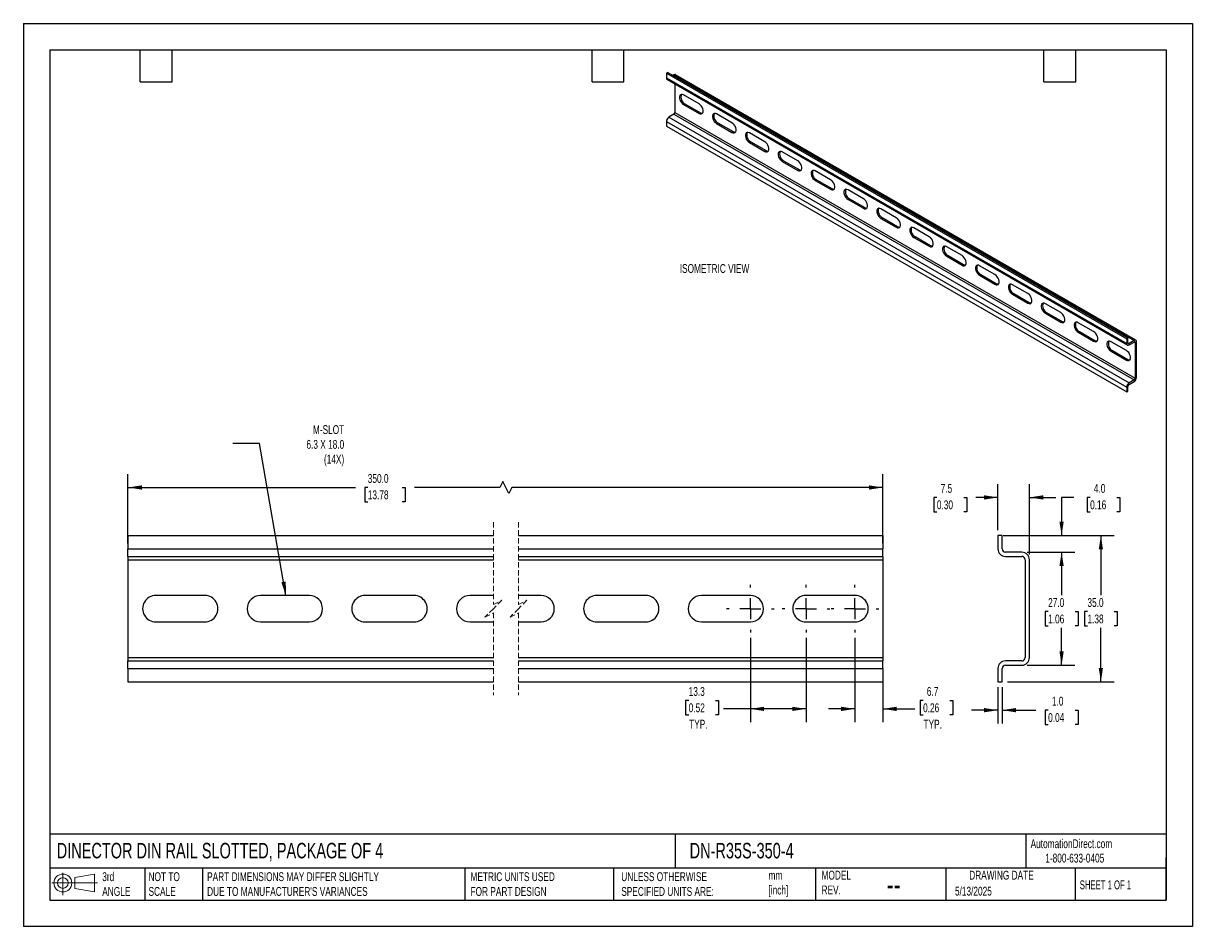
# Model space of a CAD drawing. Header units: millimetres. Extents: x 0 to 279, y 0 to 216.
import ezdxf

# ---------------------------------------------------------------- set-up
doc = ezdxf.new("R2010")
doc.units = ezdxf.units.MM
doc.linetypes.add('CENTERX2', pattern=[20.32, 12.7, -2.54, 2.54, -2.54])
doc.linetypes.add('HIDDEN', pattern=[1.905, 1.27, -0.635])
doc.layers.add('CENTER', color=40, linetype='CENTERX2')
doc.layers.add('DIMENSIONS', color=140, linetype='Continuous', lineweight=25)
doc.layers.add('TEXT', color=140, linetype='Continuous', lineweight=25)
doc.styles.add('SLDTEXTSTYLE0', font='TXT', dxfattribs={"width": 0.7})
doc.styles.add('SLDTEXTSTYLE1', font='TXT', dxfattribs={"width": 0.65})
doc.dimstyles.new('SLDDIMSTYLE0', dxfattribs={"dimtxt": 2.158008, "dimasz": 3.302, "dimexe": 0, "dimexo": 0.0625, "dimgap": 0.539502, "dimtad": 0, "dimtih": 1, "dimtoh": 1, "dimdec": 1, "dimrnd": 1e-09, "dimzin": 12, "dimdsep": 46, "dimtxsty": 'SLDTEXTSTYLE0', "dimsah": 1, "dimcen": 0.09, "dimadec": 0, "dimazin": 3, "dimtfac": 1, "dimtdec": 1, "dimtmove": 0, "dimatfit": 0, "dimfxl": 0, "dimfrac": 2, "dimtolj": 1, "dimtzin": 12, "dimarcsym": 0})
doc.dimstyles.new('SLDDIMSTYLE1', dxfattribs={"dimtxt": 2.158008, "dimasz": 3.302, "dimexe": 0, "dimexo": 0.0625, "dimgap": 0.539502, "dimtad": 0, "dimtih": 1, "dimtoh": 1, "dimdec": 1, "dimrnd": 1e-09, "dimzin": 12, "dimdsep": 46, "dimtxsty": 'SLDTEXTSTYLE0', "dimsah": 1, "dimcen": 0.09, "dimadec": 0, "dimazin": 3, "dimtfac": 1, "dimtdec": 1, "dimtofl": 0, "dimtmove": 0, "dimatfit": 3, "dimfxl": 0, "dimfrac": 2, "dimtolj": 1, "dimtzin": 12, "dimarcsym": 0})
doc.dimstyles.new('SLDDIMSTYLE2', dxfattribs={"dimtxt": 2.158008, "dimasz": 3.302, "dimexe": 0, "dimexo": 0.0625, "dimgap": 0.539502, "dimtad": 0, "dimtih": 1, "dimtoh": 1, "dimdec": 1, "dimrnd": 1e-09, "dimzin": 4, "dimdsep": 46, "dimtxsty": 'SLDTEXTSTYLE0', "dimsah": 1, "dimcen": 0.09, "dimadec": 0, "dimazin": 1, "dimtfac": 1, "dimtdec": 1, "dimtofl": 0, "dimtmove": 0, "dimatfit": 3, "dimfxl": 0, "dimfrac": 2, "dimtolj": 1, "dimtzin": 12, "dimarcsym": 0})
doc.dimstyles.new('SLDDIMSTYLE3', dxfattribs={"dimtxt": 0.18, "dimasz": 3.302, "dimexe": 0, "dimexo": 0.0625, "dimgap": 0, "dimtad": 0, "dimtih": 1, "dimtoh": 1, "dimdec": 0, "dimrnd": 1e-09, "dimzin": 0, "dimdsep": 46, "dimtxsty": 'Standard', "dimsah": 1, "dimcen": 0.09, "dimadec": 0, "dimazin": 0, "dimtfac": 3.302, "dimtdec": 0, "dimtofl": 0, "dimtmove": 0, "dimatfit": 3, "dimfxl": 0, "dimfrac": 2, "dimtolj": 1, "dimtzin": 0, "dimarcsym": 0})
doc.dimstyles.new('SLDDIMSTYLE4', dxfattribs={"dimtxt": 2.158008, "dimasz": 3.302, "dimexe": 0, "dimexo": 0.0625, "dimgap": 0.539502, "dimtad": 0, "dimtih": 1, "dimtoh": 1, "dimdec": 1, "dimrnd": 1e-09, "dimzin": 4, "dimdsep": 46, "dimtxsty": 'SLDTEXTSTYLE0', "dimsah": 1, "dimcen": 0.09, "dimadec": 0, "dimazin": 1, "dimtfac": 1, "dimtdec": 1, "dimtmove": 0, "dimatfit": 0, "dimfxl": 0, "dimfrac": 2, "dimtolj": 1, "dimtzin": 12, "dimarcsym": 0})

# ---------------------------------------------------------------- blocks, each defined once
blk = doc.blocks.new('Block11')
at = {"color": 7, "linetype": 'Continuous', "lineweight": 18}
for p, q in [((0, 2.88), (10.87, 2.88)), ((2.59, 5.31), (2.59, 0)), ((5.48, 4.17), (10.18, 5.03)), ((5.48, 1.6), (5.48, 4.17)), ((10.18, 5.03), (10.18, 0.73)), ((5.48, 1.6), (10.18, 0.73))]:
    blk.add_line(p, q, dxfattribs=at)
for radius in [2.15, 1.29]:
    blk.add_circle((2.59, 2.88), radius, dxfattribs=at)
blk = doc.blocks.new('Block12')
at = {"color": 7, "linetype": 'Continuous'}
blk.add_blockref('Block11', (0, 0), dxfattribs=at)
blk = doc.blocks.new('_D')
at = {"layer": 'DIMENSIONS'}
for p, q in [((198.72, 69.04), (198.72, 48.88)), ((205.37, 60.43), (205.37, 48.88)), ((215, 54.07), (214.27, 54.07)), ((214.27, 54.07), (214.27, 50.64)), ((221.41, 54.07), (222.13, 54.07)), ((222.13, 54.07), (222.13, 50.64)), ((198.72, 52.05), (192.37, 52.05)), ((205.37, 52.05), (213.06, 52.05)), ((214.27, 50.64), (215, 50.64)), ((222.13, 50.64), (221.41, 50.64))]:
    blk.add_line(p, q, dxfattribs=at)
for points in [[(198.72, 52.05), (195.42, 52.56), (195.42, 51.54)], [(205.37, 52.05), (208.67, 51.54), (208.67, 52.56)]]:
    blk.add_solid(points, dxfattribs=at)
at = {"layer": 'DIMENSIONS', "char_height": 2.117, "attachment_point": 1, "style": 'SLDTEXTSTYLE0'}
for s, insert in [('6.7', (215.89, 57.28)), ('0.26', (215, 53.37)), ('TYP.', (215.1, 49.46))]:
    blk.add_mtext(s, dxfattribs=dict(at, insert=insert))
blk = doc.blocks.new('_D_1')
at = {"layer": 'DIMENSIONS'}
for p, q in [((173.72, 69.04), (173.72, 48.88)), ((187.02, 69.04), (187.02, 48.88)), ((158.98, 54.07), (158.26, 54.07)), ((158.26, 54.07), (158.26, 50.64)), ((165.39, 54.07), (166.12, 54.07)), ((166.12, 54.07), (166.12, 50.64)), ((158.26, 50.64), (158.98, 50.64)), ((166.12, 50.64), (165.39, 50.64)), ((173.72, 52.05), (167.33, 52.05)), ((187.02, 52.05), (173.72, 52.05))]:
    blk.add_line(p, q, dxfattribs=at)
for points in [[(173.72, 52.05), (177.02, 51.54), (177.02, 52.56)], [(187.02, 52.05), (183.72, 52.56), (183.72, 51.54)]]:
    blk.add_solid(points, dxfattribs=at)
at = {"layer": 'DIMENSIONS', "char_height": 2.117, "attachment_point": 1, "style": 'SLDTEXTSTYLE0'}
for s, insert in [('13.3', (158.98, 57.28)), ('0.52', (158.98, 53.37)), ('TYP.', (159.09, 49.46))]:
    blk.add_mtext(s, dxfattribs=dict(at, insert=insert))
blk = doc.blocks.new('_D_2')
at = {"layer": 'DIMENSIONS'}
for p, q in [((25, 91.57), (25, 108.14)), ((114.58, 106.38), (113.87, 104.97)), ((115.99, 103.56), (114.58, 106.38)), ((205.37, 91.57), (205.37, 108.14)), ((25, 104.97), (79.37, 104.97)), ((82.3, 104.97), (81.57, 104.97)), ((81.57, 104.97), (81.57, 101.54)), ((90.5, 104.97), (91.23, 104.97)), ((91.23, 104.97), (91.23, 101.54)), ((113.87, 104.97), (93.43, 104.97)), ((116.69, 104.97), (115.99, 103.56)), ((205.37, 104.97), (116.69, 104.97)), ((81.57, 101.54), (82.3, 101.54)), ((91.23, 101.54), (90.5, 101.54))]:
    blk.add_line(p, q, dxfattribs=at)
for points in [[(25, 104.97), (28.31, 104.46), (28.31, 105.48)], [(205.37, 104.97), (202.07, 105.48), (202.07, 104.46)]]:
    blk.add_solid(points, dxfattribs=at)
at = {"layer": 'DIMENSIONS', "char_height": 2.117, "attachment_point": 1, "style": 'SLDTEXTSTYLE0'}
for s, insert in [('350.0', (82.3, 108.18)), ('13.78', (82.3, 104.27))]:
    blk.add_mtext(s, dxfattribs=dict(at, insert=insert))
blk = doc.blocks.new('SW_CENTERMARKSYMBOL_0')
at = {"layer": 'CENTER', "color": 0}
for p, q in [((0, 5.08), (0, 5.69)), ((-5.08, 0), (-5.69, 0)), ((0, 0), (-2.54, 0)), ((0, 0), (0, 2.54)), ((0, 0), (0, -2.54)), ((0, 0), (2.54, 0)), ((5.08, 0), (5.69, 0)), ((0, -5.08), (0, -5.69))]:
    blk.add_line(p, q, dxfattribs=at)
blk = doc.blocks.new('SW_CENTERMARKSYMBOL_1')
at = {"layer": 'CENTER', "color": 0}
for p, q in [((0, 5.08), (0, 5.69)), ((-5.08, 0), (-5.69, 0)), ((0, 0), (-2.54, 0)), ((0, 0), (0, 2.54)), ((0, 0), (0, -2.54)), ((0, 0), (2.54, 0)), ((5.08, 0), (5.69, 0)), ((0, -5.08), (0, -5.69))]:
    blk.add_line(p, q, dxfattribs=at)
blk = doc.blocks.new('SW_CENTERMARKSYMBOL_2')
at = {"layer": 'CENTER', "color": 0}
for p, q in [((0, 5.08), (0, 5.69)), ((-5.08, 0), (-5.69, 0)), ((0, 0), (-2.54, 0)), ((0, 0), (0, 2.54)), ((0, 0), (0, -2.54)), ((0, 0), (2.54, 0)), ((5.08, 0), (5.69, 0)), ((0, -5.08), (0, -5.69))]:
    blk.add_line(p, q, dxfattribs=at)
blk = doc.blocks.new('_D_3')
at = {"layer": 'DIMENSIONS'}
for p, q in [((232.89, 94.77), (232.89, 105.77)), ((240.39, 88.97), (240.39, 105.77)), ((218.29, 102.59), (217.57, 102.59)), ((217.57, 102.59), (217.57, 99.16)), ((224.7, 102.59), (225.43, 102.59)), ((225.43, 102.59), (225.43, 99.16)), ((232.89, 102.59), (227.63, 102.59)), ((240.39, 102.59), (246.74, 102.59)), ((217.57, 99.16), (218.29, 99.16)), ((225.43, 99.16), (224.7, 99.16))]:
    blk.add_line(p, q, dxfattribs=at)
for points in [[(232.89, 102.59), (229.59, 103.1), (229.59, 102.09)], [(240.39, 102.59), (243.7, 102.09), (243.7, 103.1)]]:
    blk.add_solid(points, dxfattribs=at)
at = {"layer": 'DIMENSIONS', "char_height": 2.117, "attachment_point": 1, "style": 'SLDTEXTSTYLE0'}
for s, insert in [('7.5', (219.19, 105.81)), ('0.30', (218.29, 101.89))]:
    blk.add_mtext(s, dxfattribs=dict(at, insert=insert))
blk = doc.blocks.new('_D_4')
at = {"layer": 'DIMENSIONS'}
for p, q in [((251.02, 102.59), (248.09, 102.59)), ((248.09, 102.59), (248.09, 93.5)), ((254.91, 102.59), (254.18, 102.59)), ((254.18, 102.59), (254.18, 99.16)), ((261.32, 102.59), (262.04, 102.59)), ((262.04, 102.59), (262.04, 99.16)), ((254.18, 99.16), (254.91, 99.16)), ((262.04, 99.16), (261.32, 99.16)), ((235.16, 93.5), (251.26, 93.5)), ((239.86, 89.5), (251.26, 89.5)), ((248.09, 89.5), (248.09, 83.15))]:
    blk.add_line(p, q, dxfattribs=at)
for points in [[(248.09, 93.5), (248.6, 96.8), (247.58, 96.8)], [(248.09, 89.5), (247.58, 86.2), (248.6, 86.2)]]:
    blk.add_solid(points, dxfattribs=at)
at = {"layer": 'DIMENSIONS', "char_height": 2.117, "attachment_point": 1, "style": 'SLDTEXTSTYLE0'}
for s, insert in [('4.0', (255.8, 105.81)), ('0.16', (254.91, 101.89))]:
    blk.add_mtext(s, dxfattribs=dict(at, insert=insert))
blk = doc.blocks.new('_D_5')
at = {"layer": 'DIMENSIONS'}
for p, q in [((239.86, 89.5), (251.26, 89.5)), ((248.09, 89.5), (248.09, 79.22)), ((244.88, 75.3), (244.16, 75.3)), ((244.16, 75.3), (244.16, 71.87)), ((251.3, 75.3), (252.02, 75.3)), ((252.02, 75.3), (252.02, 71.87)), ((244.16, 71.87), (244.88, 71.87)), ((248.09, 62.5), (248.09, 71.39)), ((252.02, 71.87), (251.3, 71.87)), ((239.86, 62.5), (251.26, 62.5))]:
    blk.add_line(p, q, dxfattribs=at)
for points in [[(248.09, 89.5), (247.58, 86.2), (248.6, 86.2)], [(248.09, 62.5), (248.6, 65.8), (247.58, 65.8)]]:
    blk.add_solid(points, dxfattribs=at)
at = {"layer": 'DIMENSIONS', "char_height": 2.117, "attachment_point": 1, "style": 'SLDTEXTSTYLE0'}
for s, insert in [('27.0', (244.88, 78.52)), ('1.06', (244.88, 74.6))]:
    blk.add_mtext(s, dxfattribs=dict(at, insert=insert))
blk = doc.blocks.new('_D_6')
at = {"layer": 'DIMENSIONS'}
for p, q in [((234.16, 93.5), (260.65, 93.5)), ((257.48, 93.5), (257.48, 79.22)), ((254.27, 75.3), (253.54, 75.3)), ((253.54, 75.3), (253.54, 71.87)), ((260.68, 75.3), (261.41, 75.3)), ((261.41, 75.3), (261.41, 71.87)), ((253.54, 71.87), (254.27, 71.87)), ((257.48, 58.5), (257.48, 71.39)), ((261.41, 71.87), (260.68, 71.87)), ((235.16, 58.5), (260.65, 58.5))]:
    blk.add_line(p, q, dxfattribs=at)
for points in [[(257.48, 93.5), (256.97, 90.2), (257.98, 90.2)], [(257.48, 58.5), (257.98, 61.8), (256.97, 61.8)]]:
    blk.add_solid(points, dxfattribs=at)
at = {"layer": 'DIMENSIONS', "char_height": 2.117, "attachment_point": 1, "style": 'SLDTEXTSTYLE0'}
for s, insert in [('35.0', (254.27, 78.52)), ('1.38', (254.27, 74.6))]:
    blk.add_mtext(s, dxfattribs=dict(at, insert=insert))
blk = doc.blocks.new('_D_7')
at = {"layer": 'DIMENSIONS'}
for p, q in [((232.89, 57.23), (232.89, 48.57)), ((233.89, 57.23), (233.89, 48.57)), ((232.89, 51.74), (226.54, 51.74)), ((233.89, 51.74), (241.96, 51.74)), ((244.88, 51.74), (244.16, 51.74)), ((244.16, 51.74), (244.16, 48.31)), ((251.3, 51.74), (252.02, 51.74)), ((252.02, 51.74), (252.02, 48.31)), ((244.16, 48.31), (244.88, 48.31)), ((252.02, 48.31), (251.3, 48.31))]:
    blk.add_line(p, q, dxfattribs=at)
for points in [[(232.89, 51.74), (229.59, 52.25), (229.59, 51.23)], [(233.89, 51.74), (237.2, 51.23), (237.2, 52.25)]]:
    blk.add_solid(points, dxfattribs=at)
at = {"layer": 'DIMENSIONS', "char_height": 2.117, "attachment_point": 1, "style": 'SLDTEXTSTYLE0'}
for s, insert in [('1.0', (245.78, 54.95)), ('0.04', (244.88, 51.04))]:
    blk.add_mtext(s, dxfattribs=dict(at, insert=insert))

msp = doc.modelspace()

# ---------------------------------------------------------------- linework, layer by layer
at = {"color": 7, "linetype": 'Continuous'}
for p, q in [((0, 215.9), (0, 0)), ((0, 215.9), (279.4, 215.9)), ((279.4, 215.9), (279.4, 0)), ((279.4, 0), (0, 0))]:
    msp.add_line(p, q, dxfattribs=at)
for p, q in [((153.97, 204.2), (153.65, 204.02)), ((153.65, 204.02), (263.65, 140.52)), ((153.65, 204.02), (153.65, 202.86)), ((153.97, 204.2), (263.96, 140.7)), ((153.65, 202.86), (263.65, 139.36)), ((153.82, 202.49), (263.81, 139)), ((155.44, 203.6), (155.22, 203.48)), ((155.44, 203.6), (265.44, 140.11)), ((155.69, 201.41), (155.69, 194.6)), ((265.84, 140.15), (155.84, 203.64)), ((161.46, 196.66), (157.78, 198.79)), ((157.78, 196.5), (158.1, 196.68)), ((157.78, 196.5), (161.46, 194.38)), ((158.1, 196.68), (161.78, 194.56)), ((155.44, 194.17), (154.22, 193.46)), ((154.22, 193.46), (264.21, 129.96)), ((155.44, 194.17), (265.44, 130.67)), ((155.69, 194.6), (265.69, 131.11)), ((161.46, 194.38), (161.78, 194.56)), ((169.32, 192.13), (165.64, 194.25)), ((153.65, 192.48), (263.65, 128.98)), ((153.65, 192.48), (153.65, 191.32)), ((153.65, 191.32), (263.65, 127.82)), ((165.64, 191.96), (165.96, 192.15)), ((165.64, 191.96), (169.32, 189.84)), ((165.96, 192.15), (169.63, 190.02)), ((169.32, 189.84), (169.63, 190.02)), ((177.17, 187.59), (173.5, 189.72)), ((173.5, 187.43), (173.81, 187.61)), ((173.5, 187.43), (177.17, 185.31)), ((173.81, 187.61), (177.49, 185.49)), ((177.17, 185.31), (177.49, 185.49)), ((185.03, 183.06), (181.35, 185.18)), ((181.35, 182.89), (181.67, 183.08)), ((181.35, 182.89), (185.03, 180.77)), ((181.67, 183.08), (185.35, 180.95)), ((185.03, 180.77), (185.35, 180.95)), ((192.89, 178.52), (189.21, 180.64)), ((189.21, 178.36), (189.53, 178.54)), ((189.21, 178.36), (192.89, 176.24)), ((189.53, 178.54), (193.2, 176.42)), ((192.89, 176.24), (193.2, 176.42)), ((200.74, 173.99), (197.07, 176.11)), ((197.07, 173.82), (197.38, 174)), ((197.07, 173.82), (200.74, 171.7)), ((197.38, 174), (201.06, 171.88)), ((200.74, 171.7), (201.06, 171.88)), ((208.6, 169.45), (204.92, 171.57)), ((204.92, 169.29), (205.24, 169.47)), ((204.92, 169.29), (208.6, 167.16)), ((205.24, 169.47), (208.92, 167.35)), ((208.6, 167.16), (208.92, 167.35)), ((216.46, 164.91), (212.78, 167.04)), ((212.78, 164.75), (213.1, 164.93)), ((213.1, 164.93), (216.77, 162.81)), ((212.78, 164.75), (216.46, 162.63)), ((216.46, 162.63), (216.77, 162.81)), ((224.32, 160.38), (220.64, 162.5)), ((220.64, 160.22), (220.95, 160.4)), ((220.64, 160.22), (224.32, 158.09)), ((220.95, 160.4), (224.63, 158.27)), ((224.32, 158.09), (224.63, 158.27)), ((232.17, 155.84), (228.49, 157.97)), ((228.49, 155.68), (228.81, 155.86)), ((228.49, 155.68), (232.17, 153.56)), ((228.81, 155.86), (232.49, 153.74)), ((232.17, 153.56), (232.49, 153.74)), ((240.03, 151.31), (236.35, 153.43)), ((236.35, 151.14), (236.67, 151.33)), ((236.35, 151.14), (240.03, 149.02)), ((236.67, 151.33), (240.34, 149.2)), ((240.03, 149.02), (240.34, 149.2)), ((247.89, 146.77), (244.21, 148.9)), ((244.21, 146.61), (244.52, 146.79)), ((244.21, 146.61), (247.89, 144.49)), ((244.52, 146.79), (248.2, 144.67)), ((247.89, 144.49), (248.2, 144.67)), ((255.74, 142.24), (252.07, 144.36)), ((252.07, 142.07), (252.38, 142.25)), ((252.07, 142.07), (255.74, 139.95)), ((252.38, 142.25), (256.06, 140.13)), ((255.74, 139.95), (256.06, 140.13)), ((263.6, 137.7), (259.92, 139.82)), ((263.96, 140.7), (263.65, 140.52)), ((263.65, 140.52), (263.65, 139.36)), ((263.96, 139.54), (263.96, 140.7)), ((265.44, 140.11), (264.21, 139.4)), ((264.21, 139.04), (265.44, 139.74)), ((265.44, 139.74), (265.69, 139.6)), ((266, 131.29), (266, 139.78)), ((259.92, 137.54), (260.24, 137.72)), ((259.92, 137.54), (263.6, 135.41)), ((260.24, 137.72), (263.91, 135.6)), ((263.96, 139.54), (264.21, 139.4)), ((265.69, 139.6), (265.69, 131.11)), ((263.6, 135.41), (263.91, 135.6)), ((263.65, 128.98), (263.65, 127.82)), ((263.96, 128), (263.96, 129.16)), ((265.44, 130.67), (264.21, 129.96)), ((264.21, 129.6), (265.44, 130.31)), ((263.65, 127.82), (263.96, 128)), ((25, 93.5), (112.31, 93.5)), ((25, 93.5), (25, 90.3)), ((118.31, 93.5), (205.37, 93.5)), ((205.37, 93.5), (205.37, 90.3)), ((232.89, 93.5), (232.89, 90.3)), ((233.89, 93.5), (232.89, 93.5)), ((233.89, 90.3), (233.89, 93.5)), ((25, 90.3), (112.31, 90.3)), ((25, 88.5), (25, 90.3)), ((118.31, 90.3), (205.37, 90.3)), ((205.37, 88.5), (205.37, 90.3)), ((238.59, 89.5), (234.69, 89.5)), ((25, 88.5), (112.31, 88.5)), ((25, 88.5), (25, 87.7)), ((25, 87.7), (112.31, 87.7)), ((25, 87.7), (25, 64.3)), ((118.31, 88.5), (205.37, 88.5)), ((118.31, 87.7), (205.37, 87.7)), ((205.37, 88.5), (205.37, 87.7)), ((205.37, 87.7), (205.37, 64.3)), ((234.69, 88.5), (238.59, 88.5)), ((239.39, 87.7), (239.39, 64.3)), ((240.39, 64.3), (240.39, 87.7)), ((43.35, 79.15), (31.65, 79.15)), ((68.35, 79.15), (56.65, 79.15)), ((93.35, 79.15), (81.65, 79.15)), ((112.31, 79.15), (106.65, 79.15)), ((123.72, 79.15), (118.31, 79.15)), ((148.72, 79.15), (137.02, 79.15)), ((173.72, 79.15), (162.02, 79.15)), ((198.72, 79.15), (187.02, 79.15)), ((31.65, 72.85), (43.35, 72.85)), ((56.65, 72.85), (68.35, 72.85)), ((81.65, 72.85), (93.35, 72.85)), ((106.65, 72.85), (112.31, 72.85)), ((118.31, 72.85), (123.72, 72.85)), ((137.02, 72.85), (148.72, 72.85)), ((162.02, 72.85), (173.72, 72.85)), ((187.02, 72.85), (198.72, 72.85)), ((25, 64.3), (112.31, 64.3)), ((25, 64.3), (25, 63.5)), ((118.31, 64.3), (205.37, 64.3)), ((205.37, 64.3), (205.37, 63.5)), ((25, 63.5), (112.31, 63.5)), ((25, 61.7), (25, 63.5)), ((25, 61.7), (112.31, 61.7)), ((25, 61.7), (25, 58.5)), ((118.31, 63.5), (205.37, 63.5)), ((118.31, 61.7), (205.37, 61.7)), ((205.37, 61.7), (205.37, 63.5)), ((205.37, 61.7), (205.37, 58.5)), ((232.89, 61.7), (232.89, 58.5)), ((233.89, 58.5), (233.89, 61.7)), ((238.59, 63.5), (234.69, 63.5)), ((234.69, 62.5), (238.59, 62.5)), ((25, 58.5), (112.31, 58.5)), ((118.31, 58.5), (205.37, 58.5)), ((232.89, 58.5), (233.89, 58.5))]:
    msp.add_line(p, q)
at = {"color": 7, "linetype": 'HIDDEN', "lineweight": 18}
for p, q in [((112.31, 96.67), (112.31, 77)), ((118.31, 96.67), (118.31, 77)), ((112.31, 76), (110.31, 74)), ((112.31, 77), (114.31, 78)), ((114.31, 78), (112.31, 76)), ((118.31, 76), (116.31, 74)), ((118.31, 77), (120.31, 78)), ((120.31, 78), (118.31, 76)), ((110.31, 74), (112.31, 75)), ((112.31, 75), (112.31, 55.32)), ((116.31, 74), (118.31, 75)), ((118.31, 75), (118.31, 55.32))]:
    msp.add_line(p, q, dxfattribs=at)
at = {"flags": 128}
for points in [[(157.78, 198.79), (157.51, 198.9), (157.25, 198.91), (157.04, 198.82), (156.88, 198.64), (156.8, 198.37), (156.8, 198.05), (156.88, 197.69), (157.04, 197.33), (157.25, 196.99), (157.51, 196.71), (157.78, 196.5)], [(161.46, 194.38), (161.74, 194.26), (162, 194.25), (162.21, 194.34), (162.36, 194.53), (162.44, 194.79), (162.44, 195.12), (162.36, 195.48), (162.21, 195.84), (162, 196.17), (161.74, 196.46), (161.46, 196.66)], [(161.78, 194.56), (162.05, 194.44), (162.3, 194.43)], [(165.64, 194.25), (165.36, 194.37), (165.11, 194.38), (164.89, 194.29), (164.74, 194.1), (164.66, 193.84), (164.66, 193.51), (164.74, 193.15), (164.89, 192.79), (165.11, 192.46), (165.36, 192.17), (165.64, 191.96)], [(169.32, 189.84), (169.6, 189.73), (169.85, 189.71), (170.07, 189.8), (170.22, 189.99), (170.3, 190.26), (170.3, 190.58), (170.22, 190.94), (170.07, 191.3), (169.85, 191.64), (169.6, 191.92), (169.32, 192.13)], [(169.63, 190.02), (169.91, 189.91), (170.16, 189.89)], [(173.5, 189.72), (173.22, 189.83), (172.96, 189.84), (172.75, 189.75), (172.6, 189.57), (172.52, 189.3), (172.52, 188.98), (172.6, 188.62), (172.75, 188.26), (172.96, 187.92), (173.22, 187.64), (173.5, 187.43)], [(177.17, 185.31), (177.45, 185.19), (177.71, 185.18), (177.92, 185.27), (178.08, 185.46), (178.15, 185.72), (178.15, 186.05), (178.08, 186.4), (177.92, 186.77), (177.71, 187.1), (177.45, 187.39), (177.17, 187.59)], [(177.49, 185.49), (177.77, 185.37), (178.01, 185.36)], [(181.35, 185.18), (181.08, 185.29), (180.82, 185.31), (180.61, 185.22), (180.45, 185.03), (180.37, 184.77), (180.37, 184.44), (180.45, 184.08), (180.61, 183.72), (180.82, 183.38), (181.08, 183.1), (181.35, 182.89)], [(185.03, 180.77), (185.31, 180.66), (185.57, 180.64), (185.78, 180.73), (185.93, 180.92), (186.01, 181.19), (186.01, 181.51), (185.93, 181.87), (185.78, 182.23), (185.57, 182.57), (185.31, 182.85), (185.03, 183.06)], [(185.35, 180.95), (185.62, 180.84), (185.87, 180.82)], [(189.21, 180.64), (188.93, 180.76), (188.68, 180.77), (188.46, 180.68), (188.31, 180.5), (188.23, 180.23), (188.23, 179.9), (188.31, 179.55), (188.46, 179.18), (188.68, 178.85), (188.93, 178.57), (189.21, 178.36)], [(192.89, 176.24), (193.17, 176.12), (193.42, 176.11), (193.64, 176.2), (193.79, 176.38), (193.87, 176.65), (193.87, 176.98), (193.79, 177.33), (193.64, 177.7), (193.42, 178.03), (193.17, 178.31), (192.89, 178.52)], [(193.2, 176.42), (193.48, 176.3), (193.73, 176.29)], [(197.07, 176.11), (196.79, 176.22), (196.53, 176.24), (196.32, 176.15), (196.17, 175.96), (196.09, 175.69), (196.09, 175.37), (196.17, 175.01), (196.32, 174.65), (196.53, 174.31), (196.79, 174.03), (197.07, 173.82)], [(200.74, 171.7), (201.02, 171.59), (201.28, 171.57), (201.49, 171.66), (201.65, 171.85), (201.72, 172.11), (201.72, 172.44), (201.65, 172.8), (201.49, 173.16), (201.28, 173.5), (201.02, 173.78), (200.74, 173.99)], [(201.06, 171.88), (201.34, 171.77), (201.58, 171.75)], [(204.92, 171.57), (204.65, 171.69), (204.39, 171.7), (204.18, 171.61), (204.02, 171.42), (203.94, 171.16), (203.94, 170.83), (204.02, 170.47), (204.18, 170.11), (204.39, 169.78), (204.65, 169.49), (204.92, 169.29)], [(208.6, 167.16), (208.88, 167.05), (209.14, 167.04), (209.35, 167.13), (209.5, 167.31), (209.58, 167.58), (209.58, 167.9), (209.5, 168.26), (209.35, 168.62), (209.14, 168.96), (208.88, 169.24), (208.6, 169.45)], [(208.92, 167.35), (209.19, 167.23), (209.44, 167.22)], [(212.78, 167.04), (212.5, 167.15), (212.25, 167.17), (212.03, 167.07), (211.88, 166.89), (211.8, 166.62), (211.8, 166.3), (211.88, 165.94), (212.03, 165.58), (212.25, 165.24), (212.5, 164.96), (212.78, 164.75)], [(216.46, 162.63), (216.74, 162.51), (216.99, 162.5), (217.21, 162.59), (217.36, 162.78), (217.44, 163.04), (217.44, 163.37), (217.36, 163.73), (217.21, 164.09), (216.99, 164.42), (216.74, 164.71), (216.46, 164.91)], [(216.77, 162.81), (217.05, 162.7), (217.3, 162.68)], [(220.64, 162.5), (220.36, 162.62), (220.1, 162.63), (219.89, 162.54), (219.74, 162.35), (219.66, 162.09), (219.66, 161.76), (219.74, 161.4), (219.89, 161.04), (220.1, 160.71), (220.36, 160.42), (220.64, 160.22)], [(224.32, 158.09), (224.59, 157.98), (224.85, 157.97), (225.06, 158.06), (225.22, 158.24), (225.3, 158.51), (225.3, 158.83), (225.22, 159.19), (225.06, 159.55), (224.85, 159.89), (224.59, 160.17), (224.32, 160.38)], [(224.63, 158.27), (224.91, 158.16), (225.15, 158.15)], [(228.49, 157.97), (228.22, 158.08), (227.96, 158.09), (227.75, 158), (227.59, 157.82), (227.52, 157.55), (227.52, 157.23), (227.59, 156.87), (227.75, 156.51), (227.96, 156.17), (228.22, 155.89), (228.49, 155.68)], [(232.17, 153.56), (232.45, 153.44), (232.71, 153.43), (232.92, 153.52), (233.07, 153.71), (233.15, 153.97), (233.15, 154.3), (233.07, 154.66), (232.92, 155.02), (232.71, 155.35), (232.45, 155.64), (232.17, 155.84)], [(232.49, 153.74), (232.77, 153.62), (233.01, 153.61)], [(236.35, 153.43), (236.07, 153.55), (235.82, 153.56), (235.6, 153.47), (235.45, 153.28), (235.37, 153.02), (235.37, 152.69), (235.45, 152.33), (235.6, 151.97), (235.82, 151.63), (236.07, 151.35), (236.35, 151.14)], [(240.03, 149.02), (240.31, 148.91), (240.56, 148.89), (240.78, 148.98), (240.93, 149.17), (241.01, 149.44), (241.01, 149.76), (240.93, 150.12), (240.78, 150.48), (240.56, 150.82), (240.31, 151.1), (240.03, 151.31)], [(240.34, 149.2), (240.62, 149.09), (240.87, 149.07)], [(244.21, 148.9), (243.93, 149.01), (243.67, 149.02), (243.46, 148.93), (243.31, 148.75), (243.23, 148.48), (243.23, 148.15), (243.31, 147.8), (243.46, 147.44), (243.67, 147.1), (243.93, 146.82), (244.21, 146.61)], [(247.89, 144.49), (248.16, 144.37), (248.42, 144.36), (248.63, 144.45), (248.79, 144.63), (248.87, 144.9), (248.87, 145.23), (248.79, 145.58), (248.63, 145.95), (248.42, 146.28), (248.16, 146.57), (247.89, 146.77)], [(248.2, 144.67), (248.48, 144.55), (248.72, 144.54)], [(252.07, 144.36), (251.79, 144.47), (251.53, 144.49), (251.32, 144.4), (251.16, 144.21), (251.09, 143.94), (251.09, 143.62), (251.16, 143.26), (251.32, 142.9), (251.53, 142.56), (251.79, 142.28), (252.07, 142.07)], [(255.74, 139.95), (256.02, 139.84), (256.28, 139.82), (256.49, 139.91), (256.64, 140.1), (256.72, 140.37), (256.72, 140.69), (256.64, 141.05), (256.49, 141.41), (256.28, 141.75), (256.02, 142.03), (255.74, 142.24)], [(256.06, 140.13), (256.34, 140.02), (256.58, 140)], [(259.92, 139.82), (259.64, 139.94), (259.39, 139.95), (259.17, 139.86), (259.02, 139.68), (258.94, 139.41), (258.94, 139.08), (259.02, 138.73), (259.17, 138.36), (259.39, 138.03), (259.64, 137.74), (259.92, 137.54)], [(263.6, 135.41), (263.88, 135.3), (264.13, 135.29), (264.35, 135.38), (264.5, 135.56), (264.58, 135.83), (264.58, 136.16), (264.5, 136.51), (264.35, 136.87), (264.13, 137.21), (263.88, 137.49), (263.6, 137.7)], [(263.91, 135.6), (264.19, 135.48), (264.44, 135.47)]]:
    msp.add_lwpolyline(points, dxfattribs=at)
for centre, radius, start, end in [((154.04, 202.82), 0.394, 173.7012, 234.9867), ((155.68, 203.28), 0.402, 65.6929, 125.6176), ((158.92, 198.27), 1.79, 158.6808, 242.4977), ((154.88, 192.43), 1.23, 122.6055, 177.3945), ((155.15, 194.63), 0.546, 302.6055, 357.3945), ((166.78, 193.73), 1.79, 158.6808, 242.4977), ((174.64, 189.2), 1.79, 158.6808, 242.4977), ((182.49, 184.66), 1.79, 158.6808, 242.4977), ((190.35, 180.12), 1.79, 158.6808, 242.4977), ((198.21, 175.59), 1.79, 158.6808, 242.4977), ((206.06, 171.05), 1.79, 158.6808, 242.4977), ((213.92, 166.52), 1.79, 158.6808, 242.4977), ((221.78, 161.98), 1.79, 158.6808, 242.4977), ((229.63, 157.45), 1.79, 158.6808, 242.4977), ((237.49, 152.91), 1.79, 158.6808, 242.4977), ((245.35, 148.37), 1.79, 158.6808, 242.4977), ((253.2, 143.84), 1.79, 158.6808, 242.4977), ((261.06, 139.3), 1.79, 158.6808, 242.4977), ((265.66, 139.84), 0.349, 350.786, 129.2033), ((265.54, 139.62), 0.155, 350.786, 129.2033), ((263.99, 139.31), 0.349, 170.786, 309.2033), ((264.11, 139.52), 0.155, 170.786, 309.2033), ((264.87, 128.93), 1.23, 122.6055, 177.3945), ((264.51, 129.14), 0.546, 122.6055, 177.3945), ((264.77, 131.34), 1.23, 302.6055, 357.3945), ((265.14, 131.13), 0.546, 302.6055, 357.3945), ((234.69, 90.3), 1.8, 180, 270), ((234.69, 90.3), 0.8, 180, 270), ((238.59, 87.7), 1.8, 0, 90), ((238.59, 87.7), 0.8, 0, 90), ((31.65, 76), 3.15, 89.9998, 270.0002), ((43.35, 76), 3.15, 269.9998, 90.0002), ((56.65, 76), 3.15, 90.0001, 269.9999), ((68.35, 76), 3.15, 270.0001, 89.9999), ((81.65, 76), 3.15, 89.9999, 270.0001), ((93.35, 76), 3.15, 269.9999, 90.0001), ((106.65, 76), 3.15, 90.0001, 269.9999), ((123.72, 76), 3.15, 270.0001, 89.9999), ((137.02, 76), 3.15, 89.9999, 270.0001), ((148.72, 76), 3.15, 269.9999, 90.0001), ((162.02, 76), 3.15, 90.0001, 269.9999), ((173.72, 76), 3.15, 270.0001, 89.9999), ((187.02, 76), 3.15, 89.9998, 270.0002), ((198.72, 76), 3.15, 269.9998, 90.0002), ((238.59, 64.3), 1.8, 270, 0), ((238.59, 64.3), 0.8, 270, 0), ((234.69, 61.7), 1.8, 90, 180), ((234.69, 61.7), 0.8, 90, 180)]:
    msp.add_arc(centre, radius, start, end)
at = {"layer": 'TEXT'}
for p, q in [((6.35, 209.55), (273.05, 209.55)), ((6.35, 209.55), (6.35, 6.35)), ((27.94, 201.93), (27.94, 209.55)), ((35.56, 201.93), (35.56, 209.55)), ((135.89, 201.93), (135.89, 209.55)), ((143.51, 201.93), (143.51, 209.55)), ((243.84, 201.93), (243.84, 209.55)), ((251.46, 201.93), (251.46, 209.55)), ((273.05, 209.55), (273.05, 6.35)), ((27.94, 201.93), (35.56, 201.93)), ((135.89, 201.93), (143.51, 201.93)), ((243.84, 201.93), (251.46, 201.93)), ((273.05, 22.13), (6.35, 22.13)), ((155.76, 22.13), (155.76, 13.97)), ((239.58, 22.13), (239.58, 13.97)), ((273.05, 6.35), (273.05, 16.51)), ((273.05, 13.97), (6.35, 13.97)), ((29.04, 13.97), (29.04, 6.35)), ((42.84, 13.97), (42.84, 6.35)), ((105.48, 13.97), (105.48, 6.35)), ((141, 13.97), (141, 6.35)), ((189.3, 13.97), (189.3, 6.35)), ((220.47, 13.97), (220.47, 6.35)), ((251.35, 13.97), (251.35, 6.35)), ((6.35, 6.35), (273.05, 6.35))]:
    msp.add_line(p, q, dxfattribs=at)

# ---------------------------------------------------------------- block references
at = {"layer": 'CENTER'}
for name, p in [('SW_CENTERMARKSYMBOL_2', (173.72, 76)), ('SW_CENTERMARKSYMBOL_1', (187.02, 76)), ('SW_CENTERMARKSYMBOL_0', (198.72, 76))]:
    msp.add_blockref(name, p, dxfattribs=at)
at = {"layer": 'TEXT'}
msp.add_blockref('Block12', (6.84, 7.55), dxfattribs=at)

# ---------------------------------------------------------------- texts
at = {"color": 179, "linetype": 'Continuous', "lineweight": 18, "char_height": 2.1167, "attachment_point": 1, "style": 'SLDTEXTSTYLE0'}
for s, insert in [('AutomationDirect.com', (240.69, 20.88)), ('1-800-633-0405', (244.19, 17.44))]:
    msp.add_mtext(s, dxfattribs=dict(at, insert=insert))
at = {"layer": 'DIMENSIONS', "char_height": 2.1167, "style": 'SLDTEXTSTYLE0'}
for s, insert, attachment_point in [('ISOMETRIC VIEW', (156.85, 158.37), 1), ('M-SLOT^J6.3 X 18.0^J(14X)', (76.67, 119.86), 3)]:
    msp.add_mtext(s, dxfattribs=dict(at, insert=insert, attachment_point=attachment_point))
at = {"layer": 'TEXT'}
for s, insert, char_height, attachment_point, style in [('DINECTOR DIN RAIL SLOTTED, PACKAGE OF 4', (7.97, 20.02), 3.7042, 1, 'SLDTEXTSTYLE0'), ('DN-R35S-350-4', (159.21, 20.02), 3.7042, 1, 'SLDTEXTSTYLE0'), ('3rd^JANGLE', (18.85, 13), 2.117, 1, 'SLDTEXTSTYLE0'), ('NOT TO^JSCALE', (29.91, 13), 2.1167, 1, 'SLDTEXTSTYLE0'), ("PART DIMENSIONS MAY DIFFER SLIGHTLY ^JDUE TO MANUFACTURER'S VARIANCES", (43.91, 13), 2.1167, 1, 'SLDTEXTSTYLE0'), ('METRIC UNITS USED ^JFOR PART DESIGN', (106.85, 13), 2.1167, 1, 'SLDTEXTSTYLE0'), ('UNLESS OTHERWISE ^JSPECIFIED UNITS ARE:', (142.87, 13), 2.1167, 1, 'SLDTEXTSTYLE0'), ('mm^J[inch]', (178.06, 13.33), 2.117, 1, 'SLDTEXTSTYLE0'), ('MODEL ^JREV.', (190.73, 13.36), 2.1167, 1, 'SLDTEXTSTYLE0'), ('DRAWING DATE', (233.73, 13.36), 2.1167, 2, 'SLDTEXTSTYLE0'), ('--', (206.3, 12.73), 5.292, 1, 'SLDTEXTSTYLE0'), ('5/13/2025', (222.61, 9.54), 2.117, 1, 'SLDTEXTSTYLE0'), ('SHEET 1 OF 1', (252.44, 11.05), 2.1167, 1, 'SLDTEXTSTYLE1')]:
    msp.add_mtext(s, dxfattribs=dict(at, insert=insert, char_height=char_height, attachment_point=attachment_point, style=style))

# ---------------------------------------------------------------- dimensions: what is measured, and where the dimension line sits
at = {"layer": 'DIMENSIONS'}
for base, p1, p2, text, dimstyle, picture, middle in [((25, 104.97), (205.37, 90.3), (25, 90.3), '350.0', 'SLDDIMSTYLE2', '_D_2', (86.4, 104.97)), ((173.72, 52.05), (187.02, 70.31), (173.72, 70.31), '<>\\PTYP.', 'SLDDIMSTYLE1', '_D_1', (162.19, 52.05)), ((205.371698, 52.05075612), (198.721698, 70.30890007), (205.371698, 61.69890007), '<>\\PTYP.', 'SLDDIMSTYLE0', '_D', (218.20321811, 52.05075612))]:
    dim = msp.add_linear_dim(base=base, p1=p1, p2=p2, angle=0, text=text, dimstyle=dimstyle, dxfattribs=at)
    dim.commit()
    dim.dimension.update_dxf_attribs({"geometry": picture, "text_midpoint": middle, "dimtype": 160})
for base, p1, p2, angle, dimstyle, picture, middle in [((232.89, 102.59), (240.39, 87.7), (232.89, 93.5), 0, 'SLDDIMSTYLE0', '_D_3', (221.5, 102.59)), ((248.09, 93.5), (238.59, 89.5), (233.89, 93.5), 90, 'SLDDIMSTYLE4', '_D_4', (248.09, 102.59)), ((257.48, 58.5), (232.89, 93.5), (233.89, 58.5), 90, 'SLDDIMSTYLE2', '_D_6', (257.48, 75.3)), ((248.09, 62.5), (238.59, 89.5), (238.59, 62.5), 90, 'SLDDIMSTYLE2', '_D_5', (248.09, 75.3)), ((233.89, 51.74), (232.89, 58.5), (233.89, 58.5), 0, 'SLDDIMSTYLE4', '_D_7', (248.09, 51.74))]:
    dim = msp.add_linear_dim(base=base, p1=p1, p2=p2, angle=angle, dimstyle=dimstyle, dxfattribs=at)
    dim.commit()
    dim.dimension.update_dxf_attribs({"geometry": picture, "text_midpoint": middle, "dimtype": 160})

# ---------------------------------------------------------------- leaders
msp.add_leader([(62.74, 79.15), (56.4, 115.49), (50.05, 115.49)], dimstyle='SLDDIMSTYLE3', dxfattribs=at)

doc.saveas('drawing.dxf')
